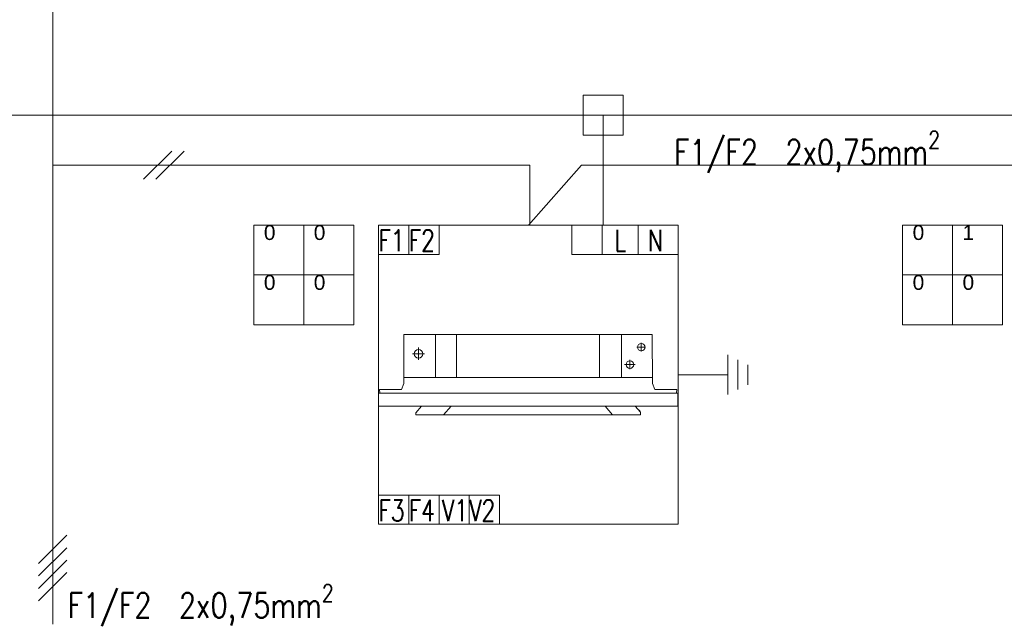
# Model space of a CAD drawing. Header units: millimetres. Extents: x -9135 to 5893, y -4564 to 1826.
# Tile 3 of 20: x -8223 to -7434, y -3131 to -2646. Entities that reach past the tile are written whole.
import ezdxf
from ezdxf.enums import TextEntityAlignment as Align

# ---------------------------------------------------------------- set-up
doc = ezdxf.new("R2010")
doc.units = ezdxf.units.MM
for name, color, linetype, lineweight in [('DVM_INDOOR', 4, 'Continuous', 20), ('DVM_POWER', 1, 'Continuous', 20), ('DVM_TEXT', 250, 'Continuous', 13), ('DVM_TRANS', 6, 'Continuous', 13), ('opis', 250, 'Continuous', 13)]:
    doc.layers.add(name, color=color, linetype=linetype, lineweight=lineweight)
doc.styles.add('DVM_ARIAL', font='arial.ttf')
doc.styles.get("Standard").update_dxf_attribs({"font": 'romans.shx'})

# ---------------------------------------------------------------- blocks, each defined once
blk = doc.blocks.new('ID_C_360_S_F')
at = {"layer": 'DVM_INDOOR', "color": 0}
for p, q in [((-325.1, -151), (-325.1, 0)), ((-250.6, -151), (-250.6, 0)), ((251.5, -151), (251.5, 0)), ((328.1, -151), (328.1, 0)), ((397.6, -59.4), (397.6, -29.3)), ((-405.6, -67.3), (-363.7, -67.3)), ((-384.6, -45.8), (-384.6, -89.1)), ((382.6, -44.4), (412.6, -44.4)), ((357.9, -121.7), (357.9, -89)), ((375.8, -105.5), (339.2, -105.5)), ((-435.7, -151), (436.4, -151)), ((-521.3, -193.4), (-520.3, -205.4)), ((-520.3, -205.4), (521.7, -205.4)), ((-270.2, -251.9), (-296.8, -281.8)), ((271.4, -251.9), (296.9, -281.8))]:
    blk.add_line(p, q, dxfattribs=at)
for points in [[(-444.6, -193.4), (-435.7, -171.7), (-435.7, 0), (435.7, 0), (436.5, -171.5), (445.4, -193.5), (522.2, -193.5), (521.7, -205.4), (526, -205.4), (526, -251.8), (-524.6, -251.8), (-524.6, -205.4), (-520.3, -205.4), (-521.3, -193.4), (-444.6, -193.4)], [(375.8, -251.9), (394.8, -272.6), (394.8, -281.8), (392.1, -281.8), (-394.2, -281.8), (-394.2, -274.6), (-374.4, -251.8)]]:
    blk.add_lwpolyline(points, dxfattribs=at)
for centre, radius in [((397.6, -44.4), 13), ((-384.6, -67.3), 15.1), ((357.9, -105.5), 13.3)]:
    blk.add_circle(centre, radius, dxfattribs=at)
for centre, radius, start, end in [((526.4, -205.1), 0.5, 34.516, 214.7198), ((392.4, -279.9), 2, 260.3251, 340.7324)]:
    blk.add_arc(centre, radius, start, end, dxfattribs=at)
at = {"layer": 'DVM_INDOOR', "color": 0, "extrusion": (0, 0, -1)}
blk.add_arc((-534.7, -185), 165, 327.9411, 331.3204, dxfattribs=at)
blk.add_arc((-534.7, -185), 165, 327.9411, 331.3204, dxfattribs=at)
blk = doc.blocks.new('WR_ID')
at = {"layer": 'DVM_INDOOR'}
for p, q in [((0, 1), (1, 1)), ((0, 0), (0, 1)), ((0.1009, 1), (0.1009, 0.9019)), ((0.2018, 1), (0.2018, 0.9019)), ((0.6451, 0.9019), (0.6451, 1)), ((0.6972, 1), (1, 1)), ((0.7461, 0.9019), (0.7461, 1)), ((0.8663, 0.9019), (0.8663, 1)), ((1, 1), (1, 0)), ((0, 0.9019), (0.2018, 0.9019)), ((0.6451, 0.9019), (1, 0.9019)), ((0.4037, 0.0979), (0, 0.0979)), ((0.1009, -0.0002), (0.1009, 0.0979)), ((0.2018, -0.0002), (0.2018, 0.0979)), ((0.3028, -0.0002), (0.3028, 0.0979)), ((0.4037, -0.0002), (0.4037, 0.0979)), ((1, 0), (0, 0))]:
    blk.add_line(p, q, dxfattribs=at)
blk.add_lwpolyline([(0.6974, 1, 0, 0, 0), (0.6974, 0.9509, 0.0972, 0, 0), (0.6974, 0.9019, 0, 0, 0)], format="xyseb", dxfattribs=at)
at = {"layer": 'DVM_INDOOR', "width": 0.75}
for s, height, p in [('F1', 0.07143, (-0.0006, 0.9128)), ('F2', 0.07143, (0.1003, 0.9128)), ('L', 0.0714, (0.7875, 0.9128)), ('N', 0.0714, (0.8988, 0.9128)), ('F3', 0.07143, (-0.0006, 0.0109)), ('F4', 0.07143, (0.1003, 0.0109)), ('V1', 0.07143, (0.2114, 0.0107)), ('V2', 0.07143, (0.3024, 0.0107))]:
    blk.add_text(s, height=height, dxfattribs=at).set_placement(p)

msp = doc.modelspace()

# ---------------------------------------------------------------- linework, layer by layer
at = {"layer": 'DVM_INDOOR'}
for points in [[(-8035.37, -2810.89), (-8035.37, -2890.89), (-7955.37, -2890.89), (-7955.37, -2810.89), (-8035.37, -2810.89)], [(-7995.37, -2890.89), (-7995.37, -2810.89)], [(-7515.37, -2810.89), (-7515.37, -2890.89), (-7435.37, -2890.89), (-7435.37, -2810.89), (-7515.37, -2810.89)], [(-7475.37, -2890.89), (-7475.37, -2810.89)], [(-7955.37, -2850.89), (-8035.37, -2850.89)], [(-7435.37, -2850.89), (-7515.37, -2850.89)], [(-7655.37, -2946.89), (-7655.37, -2914.89)], [(-7647.37, -2942.89), (-7647.37, -2918.89)], [(-7639.37, -2938.89), (-7639.37, -2922.89)], [(-7655.37, -2930.89), (-7695.37, -2930.89)]]:
    msp.add_lwpolyline(points, dxfattribs=at)
at = {"layer": 'DVM_POWER'}
for points in [[(-7771.37, -2706.89), (-7771.37, -2738.89), (-7739.37, -2738.89), (-7739.37, -2706.89), (-7771.37, -2706.89)], [(-5155.37, -2722.89), (-8725.57, -2722.89)], [(-7755.37, -2810.89), (-7755.37, -2722.89)]]:
    msp.add_lwpolyline(points, dxfattribs=at)
at = {"layer": 'DVM_TRANS'}
for points in [[(-7814.22, -2810.89), (-7814.22, -2762.89), (-8196.62, -2762.89), (-8196.62, -2490.89)], [(-8101.25, -2751.57), (-8123.89, -2774.21)], [(-8091.25, -2751.57), (-8113.89, -2774.21)], [(-8196.62, -3130.89), (-8196.62, -2762.89)], [(-7391.37, -2810.89), (-7391.13, -2762.89), (-7772.75, -2762.89), (-7815.37, -2810.89)], [(-8185.3, -3059.57), (-8207.94, -3082.21)], [(-8185.3, -3069.57), (-8207.94, -3092.21)], [(-8185.3, -3079.57), (-8207.94, -3102.21)], [(-8185.3, -3089.57), (-8207.94, -3112.21)]]:
    msp.add_lwpolyline(points, dxfattribs=at)

# ---------------------------------------------------------------- block references
at = {"layer": 'DVM_INDOOR', "zscale": 0.4}
for name, p, xscale, yscale in [('WR_ID', (-7935.35, -3050.84), 239.9523272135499, 239.9523272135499), ('ID_C_360_S_F', (-7815.63, -2898.72), 0.2282643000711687, 0.2282643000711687)]:
    msp.add_blockref(name, p, dxfattribs=dict(at, xscale=xscale, yscale=yscale))

# ---------------------------------------------------------------- texts
at = {"layer": 'DVM_TEXT', "style": 'DVM_ARIAL'}
for s, p in [('0', (-8027.37, -2810.89)), ('0', (-7987.37, -2810.89)), ('0', (-7507.37, -2810.89)), ('1', (-7467.37, -2810.89)), ('0', (-8027.37, -2850.89)), ('0', (-7987.37, -2850.89)), ('0', (-7507.37, -2850.89)), ('0', (-7467.37, -2850.89))]:
    msp.add_text(s, height=12, dxfattribs=at).set_placement(p, align=Align.TOP_LEFT)
at = {"layer": 'opis', "char_height": 20, "width": 454.6398, "attachment_point": 1}
for s, insert in [('\\A1;{\\W0.8;F1/F2  2x0,75mm\\H0.7x;\\S2^ ;}', (-7698.54, -2735.64)), ('\\W0.8;\\A1;F1/F2  2x0,75mm\\H0.7x;\\S2^ ;', (-8184.6, -3099.02))]:
    msp.add_mtext(s, dxfattribs=dict(at, insert=insert))

doc.saveas('drawing.dxf')
